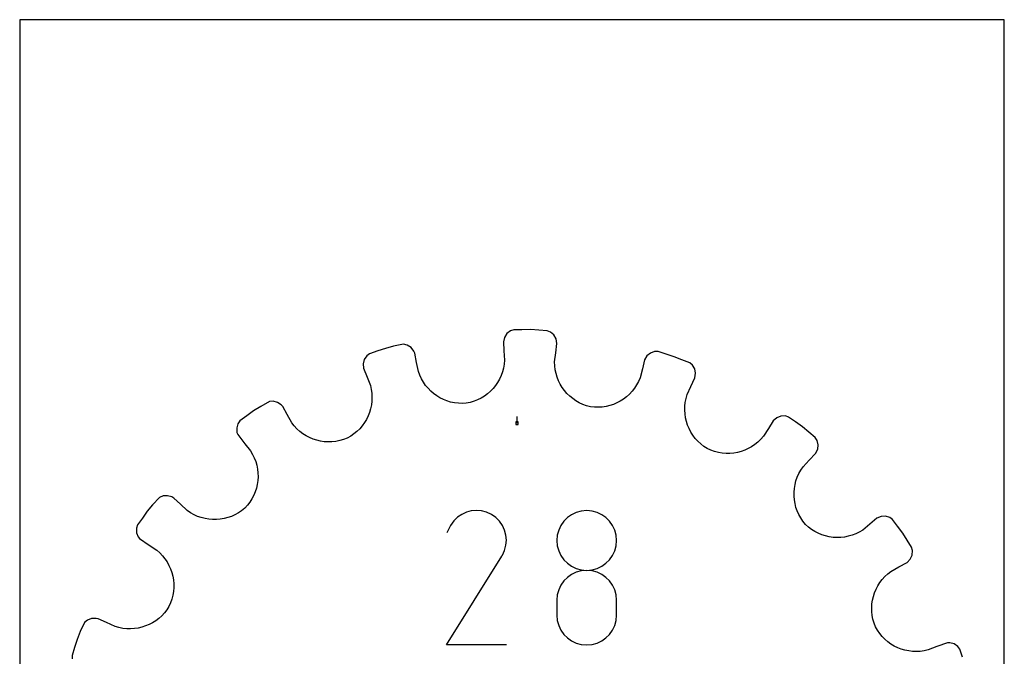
# Model space of a CAD drawing. Extents: x 0 to 216, y 0 to 279.
# Tile 2 of 2: x 0 to 216, y 140 to 279. Entities that reach past the tile are written whole.
import ezdxf

# ---------------------------------------------------------------- set-up
doc = ezdxf.new("R2010")
doc.units = 0

msp = doc.modelspace()

# ---------------------------------------------------------------- linework, layer by layer
at = {"layer": 'annotation', "color": 1}
for p, q in [((109.051908, 190.959435), (109.051908, 192.388185)), ((96.931517, 170.932057), (96.001314, 170.290613)), ((97.948251, 171.400667), (96.931517, 170.932057)), ((99.026615, 171.689974), (97.948251, 171.400667)), ((100.141707, 171.793509), (99.026615, 171.689974)), ((101.268625, 171.704804), (100.141707, 171.793509)), ((102.382469, 171.417389), (101.268625, 171.704804)), ((103.458336, 170.924796), (102.382469, 171.417389)), ((104.420584, 170.241508), (103.458336, 170.924796)), ((103.458336, 170.924796), (103.458336, 170.924796)), ((121.025112, 170.862946), (120.110985, 170.216629)), ((122.045085, 171.347799), (121.025112, 170.862946)), ((123.15229, 171.652452), (122.045085, 171.347799)), ((124.328111, 171.758166), (123.15229, 171.652452)), ((125.503932, 171.652452), (124.328111, 171.758166)), ((124.328111, 171.758166), (124.328111, 171.758166)), ((126.611136, 171.347799), (125.503932, 171.652452)), ((127.63111, 170.862946), (126.611136, 171.347799)), ((128.545237, 170.216629), (127.63111, 170.862946)), ((94.500108, 168.5151), (93.640162, 166.865484)), ((95.182544, 169.482804), (94.500108, 168.5151)), ((96.001314, 170.290613), (95.182544, 169.482804)), ((105.225128, 169.421565), (104.420584, 170.241508)), ((105.864814, 168.490099), (105.225128, 169.421565)), ((106.332487, 167.472239), (105.864814, 168.490099)), ((118.674731, 168.514552), (118.189835, 167.496265)), ((119.321319, 169.427585), (118.674731, 168.514552)), ((120.110985, 170.216629), (119.321319, 169.427585)), ((129.334902, 169.427585), (128.545237, 170.216629)), ((129.98149, 168.514552), (129.334902, 169.427585)), ((130.466387, 167.496265), (129.98149, 168.514552)), ((106.620995, 166.393114), (106.332487, 167.472239)), ((106.723184, 165.277855), (106.620995, 166.393114)), ((117.885246, 166.391463), (117.779579, 165.218882)), ((118.189835, 167.496265), (117.885246, 166.391463)), ((130.770976, 166.391463), (130.466387, 167.496265)), ((130.876642, 165.218882), (130.770976, 166.391463)), ((106.339986, 163.039452), (106.631899, 164.151591)), ((106.631899, 164.151591), (106.723184, 165.277855)), ((117.779579, 165.218882), (117.779579, 165.218882)), ((117.779579, 165.218882), (117.885307, 164.040795)), ((130.770915, 164.040795), (130.876642, 165.218882)), ((130.876642, 165.218882), (130.876642, 165.218882)), ((105.815787, 161.921022), (105.828017, 161.943186)), ((105.828017, 161.943186), (105.840293, 161.966568)), ((105.840293, 161.966568), (106.339986, 163.039452)), ((105.840293, 161.966568), (105.840293, 161.966568)), ((117.885307, 164.040795), (118.190048, 162.931706)), ((118.190048, 162.931706), (118.675142, 161.910197)), ((129.98108, 161.910197), (130.466174, 162.931706)), ((130.466174, 162.931706), (130.770915, 164.040795)), ((93.621669, 142.30433), (105.723784, 161.787182)), ((105.723784, 161.787182), (105.738251, 161.805084)), ((105.723784, 161.787182), (105.723784, 161.787182)), ((105.738251, 161.805084), (105.752125, 161.823139)), ((105.752125, 161.823139), (105.765497, 161.841498)), ((105.765497, 161.841498), (105.778457, 161.860313)), ((105.778457, 161.860313), (105.791098, 161.879738)), ((105.791098, 161.879738), (105.803511, 161.899923)), ((105.803511, 161.899923), (105.815787, 161.921022)), ((118.675142, 161.910197), (119.321928, 160.994855)), ((119.321928, 160.994855), (120.111746, 160.204264)), ((120.111746, 160.204264), (121.025934, 159.557008)), ((127.630288, 159.557008), (128.544476, 160.204264)), ((128.544476, 160.204264), (129.334293, 160.994855)), ((129.334293, 160.994855), (129.98108, 161.910197)), ((121.025112, 157.765267), (120.110985, 157.118105)), ((122.045085, 158.250554), (121.025112, 157.765267)), ((121.025934, 159.557008), (122.045831, 159.071673)), ((123.15229, 158.555366), (122.045085, 158.250554)), ((122.045831, 159.071673), (123.152777, 158.766843)), ((124.328111, 158.661103), (123.15229, 158.555366)), ((123.152777, 158.766843), (124.328111, 158.661103)), ((124.328111, 158.661103), (125.503444, 158.766843)), ((125.503932, 158.555427), (124.328111, 158.661103)), ((124.328111, 158.661103), (124.328111, 158.661103)), ((124.328111, 158.661103), (124.328111, 158.661103)), ((125.503444, 158.766843), (126.61039, 159.071673)), ((126.611136, 158.250767), (125.503932, 158.555427)), ((126.61039, 159.071673), (127.630288, 159.557008)), ((127.63111, 157.765678), (126.611136, 158.250767)), ((128.545237, 157.118714), (127.63111, 157.765678)), ((119.321319, 156.327669), (118.674731, 155.412557)), ((120.110985, 157.118105), (119.321319, 156.327669)), ((129.334902, 156.32843), (128.545237, 157.118714)), ((129.98149, 155.413379), (129.334902, 156.32843)), ((118.189835, 154.391371), (117.885246, 153.28271)), ((118.674731, 155.412557), (118.189835, 154.391371)), ((130.466387, 154.392117), (129.98149, 155.413379)), ((130.770976, 153.283198), (130.466387, 154.392117)), ((117.885246, 153.28271), (117.779579, 152.105175)), ((117.779579, 152.105175), (117.779579, 148.84293)), ((130.876642, 152.105175), (130.770976, 153.283198)), ((130.876642, 148.84293), (130.876642, 152.105175)), ((130.876642, 152.105175), (130.876642, 152.105175)), ((117.779579, 148.84293), (117.779579, 148.84293)), ((117.779579, 148.84293), (117.885307, 147.665478)), ((117.885307, 147.665478), (118.190048, 146.558088)), ((130.466174, 146.558088), (130.770915, 147.665478)), ((130.770915, 147.665478), (130.876642, 148.84293)), ((118.190048, 146.558088), (118.675142, 145.53904)), ((118.675142, 145.53904), (119.321928, 144.626616)), ((129.334293, 144.626616), (129.98108, 145.53904)), ((129.98108, 145.53904), (130.466174, 146.558088)), ((119.321928, 144.626616), (120.111746, 143.839094)), ((120.111746, 143.839094), (121.025934, 143.194756)), ((121.025934, 143.194756), (122.045831, 142.711881)), ((122.045831, 142.711881), (123.152777, 142.408751)), ((125.503444, 142.408751), (126.61039, 142.711881)), ((126.61039, 142.711881), (127.630288, 143.194756)), ((127.630288, 143.194756), (128.544476, 143.839094)), ((128.544476, 143.839094), (129.334293, 144.626616)), ((106.718732, 142.30433), (93.621669, 142.30433)), ((123.152777, 142.408751), (124.328111, 142.303645)), ((124.328111, 142.303645), (125.503444, 142.408751)), ((124.328111, 142.303645), (124.328111, 142.303645))]:
    msp.add_line(p, q, dxfattribs=at)
at = {"layer": 'boundary', "color": 5}
for p, q in [((106.293065, 209.748071), (106.070352, 208.762199)), ((106.824876, 210.574172), (106.293065, 209.748071)), ((107.604493, 211.173586), (106.824876, 210.574172)), ((108.316122, 211.397854), (107.604493, 211.173586)), ((110.140064, 211.41686), (108.316122, 211.397854)), ((112.007266, 211.436317), (110.140064, 211.41686)), ((113.827079, 211.312107), (112.007266, 211.436317)), ((115.690053, 211.184952), (113.827079, 211.312107)), ((116.387554, 210.920202), (115.690053, 211.184952)), ((117.131107, 210.276567), (116.387554, 210.920202)), ((117.614804, 209.421196), (117.131107, 210.276567)), ((80.224227, 207.338126), (78.495418, 206.756682)), ((81.993211, 207.782597), (80.224227, 207.338126)), ((84.172381, 208.219456), (81.993211, 207.782597)), ((84.997264, 208.012127), (84.172381, 208.219456)), ((85.813611, 207.490699), (84.997264, 208.012127)), ((86.409842, 206.711436), (85.813611, 207.490699)), ((106.070352, 208.762199), (106.195233, 206.764888)), ((117.534534, 206.390318), (117.780093, 208.424134)), ((117.780093, 208.424134), (117.614804, 209.421196)), ((76.118312, 205.728022), (75.561773, 204.916951)), ((76.725604, 206.161447), (76.118312, 205.728022)), ((78.495418, 206.756682), (76.725604, 206.161447)), ((86.645235, 206.25765), (86.409842, 206.711436)), ((87.040152, 204.247506), (86.645235, 206.25765)), ((106.195233, 206.764888), (106.323076, 204.720204)), ((117.294664, 204.403622), (117.534534, 206.390318)), ((137.544593, 205.671668), (137.028512, 204.803495)), ((138.306217, 206.29384), (137.544593, 205.671668)), ((139.232808, 206.622774), (138.306217, 206.29384)), ((139.978733, 206.61607), (139.232808, 206.622774)), ((141.719322, 206.070547), (139.978733, 206.61607)), ((143.501194, 205.512085), (141.719322, 206.070547)), ((145.193587, 204.831647), (143.501194, 205.512085)), ((75.561773, 204.916951), (75.311151, 203.966868)), ((75.311151, 203.966868), (75.404076, 202.960579)), ((75.404076, 202.960579), (76.157483, 201.055582)), ((87.42592, 202.283934), (87.040152, 204.247506)), ((106.090444, 202.990462), (105.866359, 202.162041)), ((106.243507, 203.844001), (106.090444, 202.990462)), ((106.323076, 204.720204), (106.243507, 203.844001)), ((117.32299, 203.523994), (117.294664, 204.403622)), ((117.426487, 202.662624), (117.32299, 203.523994)), ((137.028512, 204.803495), (136.530045, 202.865258)), ((146.926119, 204.135072), (145.193587, 204.831647)), ((147.507544, 203.667504), (146.926119, 204.135072)), ((148.016066, 202.825957), (147.507544, 203.667504)), ((76.157483, 201.055582), (76.893435, 199.194721)), ((87.724566, 201.455901), (87.42592, 202.283934)), ((88.089232, 200.668622), (87.724566, 201.455901)), ((105.574811, 201.362871), (105.218923, 200.596582)), ((105.866359, 202.162041), (105.574811, 201.362871)), ((117.601724, 201.822147), (117.426487, 202.662624)), ((117.846497, 201.007576), (117.601724, 201.822147)), ((118.157486, 200.221479), (117.846497, 201.007576)), ((136.019756, 200.881051), (135.673375, 200.072294)), ((136.530045, 202.865258), (136.019756, 200.881051)), ((147.198519, 199.00482), (148.060645, 200.863343)), ((148.211439, 201.862654), (148.016066, 202.825957)), ((148.060645, 200.863343), (148.211439, 201.862654)), ((76.893435, 199.194721), (77.088701, 198.336764)), ((88.515598, 199.923697), (88.089232, 200.668622)), ((89.000158, 199.224561), (88.515598, 199.923697)), ((89.538986, 198.573365), (89.000158, 199.224561)), ((104.325491, 199.174671), (103.794619, 198.526812)), ((104.801492, 199.866205), (104.325491, 199.174671)), ((105.218923, 200.596582), (104.801492, 199.866205)), ((118.532056, 199.468344), (118.157486, 200.221479)), ((118.967004, 198.750674), (118.532056, 199.468344)), ((119.4599, 198.073614), (118.967004, 198.750674)), ((135.263902, 199.307895), (134.794733, 198.589055)), ((135.673375, 200.072294), (135.263902, 199.307895)), ((146.356367, 197.189357), (147.198519, 199.00482)), ((77.088701, 198.336764), (77.206496, 197.477615)), ((77.206496, 197.477615), (77.249395, 196.620602)), ((77.249395, 196.620602), (77.219199, 195.770446)), ((90.12785, 197.972416), (89.538986, 198.573365)), ((90.763228, 197.424411), (90.12785, 197.972416)), ((91.441083, 196.932293), (90.763228, 197.424411)), ((92.15788, 196.498775), (91.441083, 196.932293)), ((92.909261, 196.125478), (92.15788, 196.498775)), ((101.901648, 196.875929), (101.18117, 196.435134)), ((102.579768, 197.374097), (101.901648, 196.875929)), ((103.211741, 197.92563), (102.579768, 197.374097)), ((103.794619, 198.526812), (103.211741, 197.92563)), ((120.007099, 197.43914), (119.4599, 198.073614)), ((120.606576, 196.852169), (120.007099, 197.43914)), ((121.255047, 196.316021), (120.606576, 196.852169)), ((133.072441, 196.734603), (132.406432, 196.224489)), ((133.695131, 197.300332), (133.072441, 196.734603)), ((134.270592, 197.919264), (133.695131, 197.300332)), ((134.794733, 198.589055), (134.270592, 197.919264)), ((146.111535, 196.344123), (146.356367, 197.189357)), ((52.844717, 194.61194), (51.262817, 193.619764)), ((54.74576, 195.677804), (52.844717, 194.61194)), ((55.594187, 195.735584), (54.74576, 195.677804)), ((56.531514, 195.491825), (55.594187, 195.735584)), ((57.339386, 194.93491), (56.531514, 195.491825)), ((57.703574, 194.576059), (57.339386, 194.93491)), ((58.677306, 192.827718), (57.703574, 194.576059)), ((77.117477, 194.931371), (76.946492, 194.107555)), ((77.219199, 195.770446), (77.117477, 194.931371)), ((93.691575, 195.815903), (92.909261, 196.125478)), ((94.501037, 195.572138), (93.691575, 195.815903)), ((95.333662, 195.397105), (94.501037, 195.572138)), ((96.18587, 195.293528), (95.333662, 195.397105)), ((97.053169, 195.263094), (96.18587, 195.293528)), ((97.931842, 195.308602), (97.053169, 195.263094)), ((98.792984, 195.487691), (97.931842, 195.308602)), ((99.623717, 195.737397), (98.792984, 195.487691)), ((100.42075, 196.054204), (99.623717, 195.737397)), ((101.18117, 196.435134), (100.42075, 196.054204)), ((121.949462, 195.833881), (121.255047, 196.316021)), ((122.687233, 195.410206), (121.949462, 195.833881)), ((123.465423, 195.04811), (122.687233, 195.410206)), ((124.281137, 194.751484), (123.465423, 195.04811)), ((125.131199, 194.523565), (124.281137, 194.751484)), ((126.005058, 194.427176), (125.131199, 194.523565)), ((126.872354, 194.408158), (126.005058, 194.427176)), ((127.728247, 194.463069), (126.872354, 194.408158)), ((128.569029, 194.590141), (127.728247, 194.463069)), ((129.390723, 194.78697), (128.569029, 194.590141)), ((130.189483, 195.05111), (129.390723, 194.78697)), ((130.960979, 195.380345), (130.189483, 195.05111)), ((131.701365, 195.772231), (130.960979, 195.380345)), ((132.406432, 196.224489), (131.701365, 195.772231)), ((145.832034, 193.789533), (145.850903, 194.639571)), ((145.850903, 194.639571), (145.943548, 195.492653)), ((145.943548, 195.492653), (146.111535, 196.344123)), ((49.798399, 192.532278), (48.299248, 191.418999)), ((51.262817, 193.619764), (49.798399, 192.532278)), ((59.674132, 191.03791), (58.677306, 192.827718)), ((76.402603, 192.523325), (76.034136, 191.771058)), ((76.70723, 193.303555), (76.402603, 192.523325)), ((76.946492, 194.107555), (76.70723, 193.303555)), ((145.885033, 192.945867), (145.832034, 193.789533)), ((146.008105, 192.113358), (145.885033, 192.945867)), ((166.923699, 192.494306), (166.007479, 192.138408)), ((167.906655, 192.520868), (166.923699, 192.494306)), ((168.614142, 192.284138), (167.906655, 192.520868)), ((170.10091, 191.227395), (168.614142, 192.284138)), ((47.85525, 190.819445), (47.577148, 189.876155)), ((48.299248, 191.418999), (47.85525, 190.819445)), ((60.214079, 190.342969), (59.674132, 191.03791)), ((60.804286, 189.706601), (60.214079, 190.342969)), ((75.112388, 190.368189), (74.563587, 189.725799)), ((75.603526, 191.051223), (75.112388, 190.368189)), ((76.034136, 191.771058), (75.603526, 191.051223)), ((146.200151, 191.296406), (146.008105, 192.113358)), ((146.459647, 190.500415), (146.200151, 191.296406)), ((146.784344, 189.728123), (146.459647, 190.500415)), ((165.247992, 191.471703), (164.174994, 189.78238)), ((166.007479, 192.138408), (165.247992, 191.471703)), ((171.622941, 190.145588), (170.10091, 191.227395)), ((173.022201, 188.975411), (171.622941, 190.145588)), ((47.577148, 189.876155), (47.632101, 188.895032)), ((47.632101, 188.895032), (47.834167, 188.425401)), ((47.834167, 188.425401), (49.336753, 186.387678)), ((61.43959, 189.130487), (60.804286, 189.706601)), ((62.116419, 188.615049), (61.43959, 189.130487)), ((62.830319, 188.161894), (62.116419, 188.615049)), ((63.575996, 187.772464), (62.830319, 188.161894)), ((72.584907, 188.087059), (71.821637, 187.650787)), ((73.297589, 188.581103), (72.584907, 188.087059)), ((73.958088, 189.128608), (73.297589, 188.581103)), ((74.563587, 189.725799), (73.958088, 189.128608)), ((147.172794, 188.984145), (146.784344, 189.728123)), ((147.624015, 188.274311), (147.172794, 188.984145)), ((148.135382, 187.60085), (147.624015, 188.274311)), ((163.076547, 188.05299), (162.497432, 187.391177)), ((164.174994, 189.78238), (163.076547, 188.05299)), ((174.45465, 187.777479), (173.022201, 188.975411)), ((49.336753, 186.387678), (50.611716, 184.845287)), ((64.349559, 187.447972), (63.575996, 187.772464)), ((65.146261, 187.189493), (64.349559, 187.447972)), ((65.962164, 186.998192), (65.146261, 187.189493)), ((66.79205, 186.875624), (65.962164, 186.998192)), ((67.631921, 186.82283), (66.79205, 186.875624)), ((68.477194, 186.841175), (67.631921, 186.82283)), ((69.323213, 186.931912), (68.477194, 186.841175)), ((70.165423, 187.09639), (69.323213, 186.931912)), ((70.999776, 187.335602), (70.165423, 187.09639)), ((71.821637, 187.650787), (70.999776, 187.335602)), ((148.706239, 186.970191), (148.135382, 187.60085)), ((149.334271, 186.385111), (148.706239, 186.970191)), ((150.018275, 185.850843), (149.334271, 186.385111)), ((150.756308, 185.371492), (150.018275, 185.850843)), ((160.498024, 185.777157), (159.759327, 185.36609)), ((161.203495, 186.252016), (160.498024, 185.777157)), ((161.871679, 186.790609), (161.203495, 186.252016)), ((162.497432, 187.391177), (161.871679, 186.790609)), ((174.863197, 187.153348), (174.45465, 187.777479)), ((175.086862, 186.195882), (174.863197, 187.153348)), ((174.974643, 185.218858), (175.086862, 186.195882)), ((50.611716, 184.845287), (51.062288, 184.089799)), ((51.062288, 184.089799), (51.440379, 183.308875)), ((151.558063, 185.010226), (150.756308, 185.371492)), ((152.37652, 184.723508), (151.558063, 185.010226)), ((153.207592, 184.511286), (152.37652, 184.723508)), ((154.04656, 184.372344), (153.207592, 184.511286)), ((154.889092, 184.305998), (154.04656, 184.372344)), ((155.730328, 184.310351), (154.889092, 184.305998)), ((156.565679, 184.384857), (155.730328, 184.310351)), ((157.390912, 184.528789), (156.565679, 184.384857)), ((158.201179, 184.740999), (157.390912, 184.528789)), ((158.992435, 185.02064), (158.201179, 184.740999)), ((159.759327, 185.36609), (158.992435, 185.02064)), ((173.128533, 182.814405), (174.522765, 184.315602)), ((174.522765, 184.315602), (174.974643, 185.218858)), ((51.440379, 183.308875), (51.746197, 182.50704)), ((51.746197, 182.50704), (51.980095, 181.68913)), ((51.980095, 181.68913), (52.14236, 180.85985)), ((171.766604, 181.347989), (173.128533, 182.814405)), ((52.14236, 180.85985), (52.233898, 180.023652)), ((52.233898, 180.023652), (52.255493, 179.184748)), ((170.497969, 179.079064), (170.849803, 179.862019)), ((170.849803, 179.862019), (171.272658, 180.619865)), ((171.272658, 180.619865), (171.766604, 181.347989)), ((52.08869, 177.519372), (51.901353, 176.701825)), ((52.206462, 178.348833), (52.08869, 177.519372)), ((52.255493, 179.184748), (52.206462, 178.348833)), ((169.866621, 176.627724), (170.006508, 177.457283)), ((170.006508, 177.457283), (170.217047, 178.276372)), ((170.217047, 178.276372), (170.497969, 179.079064)), ((31.423591, 174.973719), (30.642061, 174.661317)), ((32.390721, 175.03141), (31.423591, 174.973719)), ((33.331293, 174.751352), (32.390721, 175.03141)), ((51.322111, 175.119719), (50.930227, 174.364959)), ((51.645306, 175.900526), (51.322111, 175.119719)), ((51.901353, 176.701825), (51.645306, 175.900526)), ((169.797064, 175.791699), (169.866621, 176.627724)), ((169.797405, 174.953986), (169.797064, 175.791699)), ((169.867577, 174.119191), (169.797405, 174.953986)), ((29.15616, 173.055389), (27.958229, 171.622941)), ((30.642061, 174.661317), (29.15616, 173.055389)), ((33.788215, 174.522765), (33.331293, 174.751352)), ((35.254631, 173.160835), (33.788215, 174.522765)), ((36.755828, 171.766603), (35.254631, 173.160835)), ((49.94632, 172.949963), (49.354915, 172.299203)), ((50.471737, 173.640048), (49.94632, 172.949963)), ((50.930227, 174.364959), (50.471737, 173.640048)), ((170.007506, 173.29192), (169.867577, 174.119191)), ((170.217152, 172.477525), (170.007506, 173.29192)), ((27.958229, 171.622941), (26.901485, 170.136173)), ((37.483951, 171.272658), (36.755828, 171.766603)), ((38.241798, 170.849803), (37.483951, 171.272658)), ((39.024753, 170.497968), (38.241798, 170.849803)), ((47.200886, 170.843532), (46.424386, 170.495801)), ((47.951785, 171.259943), (47.200886, 170.843532)), ((48.671176, 171.745375), (47.951785, 171.259943)), ((49.354915, 172.299203), (48.671176, 171.745375)), ((170.495802, 171.679431), (170.217152, 172.477525)), ((170.843532, 170.902931), (170.495802, 171.679431)), ((171.259943, 170.152032), (170.843532, 170.902931)), ((25.819678, 168.614142), (25.582949, 167.906655)), ((26.901485, 170.136173), (25.819678, 168.614142)), ((39.827445, 170.217047), (39.024753, 170.497968)), ((40.646533, 170.006509), (39.827445, 170.217047)), ((41.476092, 169.866621), (40.646533, 170.006509)), ((42.312118, 169.797065), (41.476092, 169.866621)), ((43.14983, 169.797405), (42.312118, 169.797065)), ((43.984626, 169.867576), (43.14983, 169.797405)), ((44.811897, 170.007507), (43.984626, 169.867576)), ((45.626292, 170.217152), (44.811897, 170.007507)), ((46.424386, 170.495801), (45.626292, 170.217152)), ((171.745375, 169.432641), (171.259943, 170.152032)), ((172.299203, 168.748902), (171.745375, 169.432641)), ((172.949963, 168.157497), (172.299203, 168.748902)), ((186.42426, 168.797303), (184.845287, 167.492101)), ((187.96665, 170.072266), (186.42426, 168.797303)), ((188.895032, 170.471716), (187.96665, 170.072266)), ((189.876155, 170.526669), (188.895032, 170.471716)), ((190.819445, 170.248567), (189.876155, 170.526669)), ((191.419, 169.804569), (190.819445, 170.248567)), ((192.506485, 168.340151), (191.419, 169.804569)), ((25.582949, 167.906655), (25.609511, 166.923699)), ((25.609511, 166.923699), (25.965408, 166.007478)), ((173.640049, 167.632079), (172.949963, 168.157497)), ((174.364959, 167.17359), (173.640049, 167.632079)), ((175.119719, 166.781706), (174.364959, 167.17359)), ((175.900526, 166.458511), (175.119719, 166.781706)), ((176.701825, 166.202464), (175.900526, 166.458511)), ((182.50704, 166.35762), (181.689129, 166.123722)), ((183.308875, 166.663438), (182.50704, 166.35762)), ((184.089799, 167.041529), (183.308875, 166.663438)), ((184.845287, 167.492101), (184.089799, 167.041529)), ((193.619764, 166.841), (192.506485, 168.340151)), ((194.588953, 165.29575), (193.619764, 166.841)), ((25.965408, 166.007478), (26.302668, 165.623284)), ((26.302668, 165.623284), (28.361504, 164.149545)), ((28.361504, 164.149545), (30.050827, 163.076547)), ((177.519372, 166.015127), (176.701825, 166.202464)), ((178.348833, 165.897355), (177.519372, 166.015127)), ((179.184749, 165.848324), (178.348833, 165.897355)), ((180.023652, 165.869919), (179.184749, 165.848324)), ((180.85985, 165.961457), (180.023652, 165.869919)), ((181.689129, 166.123722), (180.85985, 165.961457)), ((195.58113, 163.71385), (194.588953, 165.29575)), ((30.050827, 163.076547), (30.71264, 162.497432)), ((30.71264, 162.497432), (31.313208, 161.871679)), ((195.285447, 161.120181), (195.693421, 162.01395)), ((195.77677, 162.993825), (195.58113, 163.71385)), ((195.693421, 162.01395), (195.77677, 162.993825)), ((31.313208, 161.871679), (31.851801, 161.203495)), ((31.851801, 161.203495), (32.32666, 160.498024)), ((32.32666, 160.498024), (32.737727, 159.759327)), ((192.786251, 159.403417), (194.576059, 160.400243)), ((194.576059, 160.400243), (195.285447, 161.120181)), ((32.737727, 159.759327), (33.083177, 158.992435)), ((33.083177, 158.992435), (33.362818, 158.201179)), ((33.362818, 158.201179), (33.575028, 157.390912)), ((189.706602, 157.299531), (190.342969, 157.889738)), ((190.342969, 157.889738), (191.03791, 158.429685)), ((191.03791, 158.429685), (192.786251, 159.403417)), ((33.575028, 157.390912), (33.718959, 156.565679)), ((33.718959, 156.565679), (33.793466, 155.730328)), ((33.793466, 155.730328), (33.797819, 154.889093)), ((188.161894, 155.273498), (188.615049, 155.987397)), ((188.615049, 155.987397), (189.130488, 156.664227)), ((189.130488, 156.664227), (189.706602, 157.299531)), ((33.731473, 154.04656), (33.592531, 153.207592)), ((33.797819, 154.889093), (33.731473, 154.04656)), ((187.189493, 152.957555), (187.447972, 153.754257)), ((187.447972, 153.754257), (187.772464, 154.527821)), ((187.772464, 154.527821), (188.161894, 155.273498)), ((33.09359, 151.558063), (32.732325, 150.756308)), ((33.380309, 152.37652), (33.09359, 151.558063)), ((33.592531, 153.207592), (33.380309, 152.37652)), ((186.82283, 150.471896), (186.875624, 151.311767)), ((186.875624, 151.311767), (186.998193, 152.141653)), ((186.998193, 152.141653), (187.189493, 152.957555)), ((31.718706, 149.334271), (31.133627, 148.706239)), ((32.252974, 150.018275), (31.718706, 149.334271)), ((32.732325, 150.756308), (32.252974, 150.018275)), ((186.841176, 149.626623), (186.82283, 150.471896)), ((186.931912, 148.780603), (186.841176, 149.626623)), ((14.205269, 147.220239), (13.288308, 145.233727)), ((14.862018, 147.764785), (14.205269, 147.220239)), ((15.753866, 148.112608), (14.862018, 147.764785)), ((16.734962, 148.136925), (15.753866, 148.112608)), ((17.240474, 148.060645), (16.734962, 148.136925)), ((19.055937, 147.218493), (17.240474, 148.060645)), ((20.91446, 146.356367), (19.055937, 147.218493)), ((29.119672, 147.172795), (28.375694, 146.784345)), ((29.829506, 147.624015), (29.119672, 147.172795)), ((30.502967, 148.135381), (29.829506, 147.624015)), ((31.133627, 148.706239), (30.502967, 148.135381)), ((187.096389, 147.938394), (186.931912, 148.780603)), ((187.335602, 147.104041), (187.096389, 147.938394)), ((187.650787, 146.28218), (187.335602, 147.104041)), ((13.288308, 145.233727), (12.591732, 143.501194)), ((21.759694, 146.111535), (20.91446, 146.356367)), ((22.611164, 145.943549), (21.759694, 146.111535)), ((23.464246, 145.850902), (22.611164, 145.943549)), ((24.314283, 145.832034), (23.464246, 145.850902)), ((25.157949, 145.885034), (24.314283, 145.832034)), ((25.990459, 146.008105), (25.157949, 145.885034)), ((26.80741, 146.200152), (25.990459, 146.008105)), ((27.603402, 146.459647), (26.80741, 146.200152)), ((28.375694, 146.784345), (27.603402, 146.459647)), ((188.087059, 145.51891), (187.650787, 146.28218)), ((188.581103, 144.806228), (188.087059, 145.51891)), ((189.128608, 144.145729), (188.581103, 144.806228)), ((12.591732, 143.501194), (12.046209, 141.760606)), ((189.725799, 143.54023), (189.128608, 144.145729)), ((190.368189, 142.991429), (189.725799, 143.54023)), ((191.051223, 142.50029), (190.368189, 142.991429)), ((191.771059, 142.069681), (191.051223, 142.50029)), ((203.457827, 142.745659), (201.099718, 141.963789)), ((203.966868, 142.792666), (203.457827, 142.745659)), ((204.916951, 142.542044), (203.966868, 142.792666)), ((205.728022, 141.985505), (204.916951, 142.542044)), ((12.046209, 141.760606), (11.487747, 139.978734)), ((192.523326, 141.701214), (191.771059, 142.069681)), ((193.303555, 141.396587), (192.523326, 141.701214)), ((194.107555, 141.157325), (193.303555, 141.396587)), ((194.931371, 140.98634), (194.107555, 141.157325)), ((195.770446, 140.884618), (194.931371, 140.98634)), ((196.620602, 140.854422), (195.770446, 140.884618)), ((197.477615, 140.897321), (196.620602, 140.854422)), ((198.336763, 141.015115), (197.477615, 140.897321)), ((199.19472, 141.210382), (198.336763, 141.015115)), ((201.099718, 141.963789), (199.19472, 141.210382)), ((206.161447, 141.378212), (205.728022, 141.985505)), ((206.742891, 139.649403), (206.161447, 141.378212)), ((11.487747, 139.978734), (11.481042, 139.232808))]:
    msp.add_line(p, q, dxfattribs=at)
at = {"layer": 'frame', "color": 5}
for p, q in [((215.9, 279.4), (0, 279.4)), ((0, 279.4), (0, 0)), ((215.9, 0), (215.9, 279.4))]:
    msp.add_line(p, q, dxfattribs=at)
at = {"layer": 'hole', "color": 5}
for p, q in [((109.337658, 191.245185), (108.766158, 191.245185)), ((108.766158, 191.245185), (108.766158, 190.673685)), ((108.766158, 190.673685), (109.337658, 190.673685)), ((109.337658, 190.673685), (109.337658, 191.245185))]:
    msp.add_line(p, q, dxfattribs=at)

doc.saveas('drawing.dxf')
